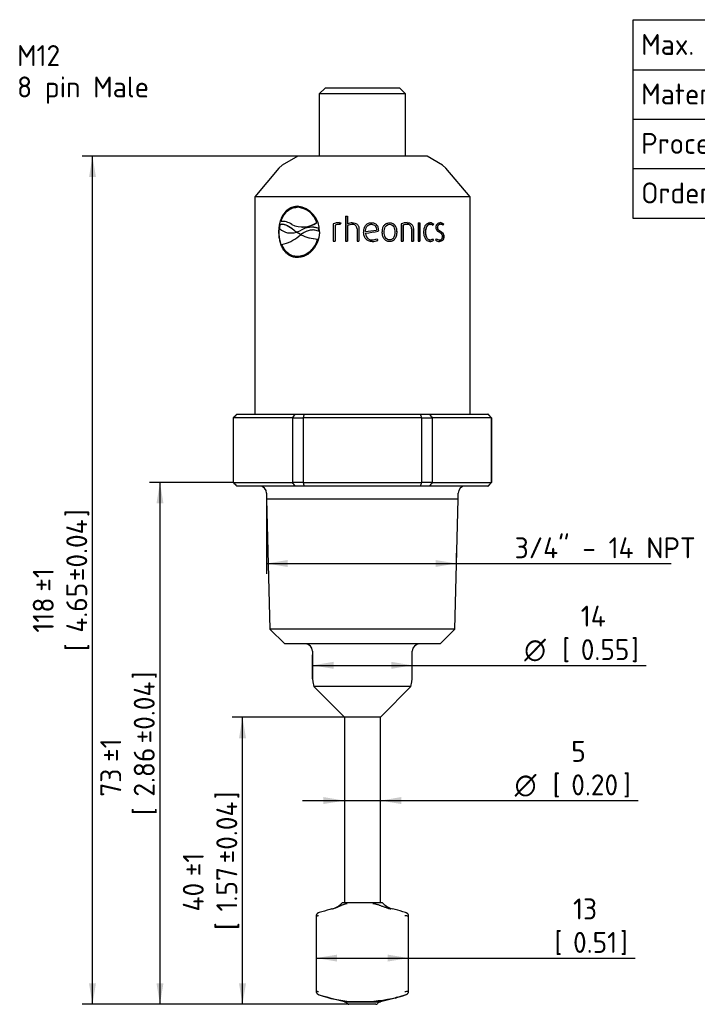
# Model space of a CAD drawing. Header units: millimetres. Extents: x 0 to 288, y -84 to 203.
# Tile 3 of 4: x 78 to 191, y 38 to 203. Entities that reach past the tile are written whole.
import ezdxf
from ezdxf import colors
from ezdxf.entities.mleader import LeaderData, LeaderLine
from ezdxf.enums import TextEntityAlignment as Align
from ezdxf.math import Vec2, Vec3

# ---------------------------------------------------------------- set-up
doc = ezdxf.new("R2010")
doc.units = ezdxf.units.MM
doc.layers.add('Default', color=7, linetype='Continuous')
doc.layers.add('PDM_011754', color=7, linetype='Continuous')
doc.styles.add('SEACAD_Solid_Edge_ISO', font='seiso.ttf')
doc.styles.add('SEACAD_Solid_Edge_ISO1_Symbols', font='semeci1.ttf')
doc.dimstyles.new('Rheonics_Publish', dxfattribs={"dimtxt": 3.5, "dimasz": 3.5, "dimexe": 1.75, "dimexo": 0, "dimgap": 0.875, "dimtad": 1, "dimdec": 1, "dimlfac": 0.833333, "dimtxsty": 'SEACAD_Solid_Edge_ISO', "dimblk1": '_SE_FILLED', "dimblk2": '_SE_FILLED', "dimsah": 1, "dimcen": 1.75, "dimazin": 0, "dimtfac": 0.5, "dimtdec": 3, "dimtmove": 0, "dimatfit": 3, "dimfxl": 1, "dimtolj": 1, "dimarcsym": 0})

# ---------------------------------------------------------------- blocks, each defined once
blk = doc.blocks.new('SE')
at = {"layer": 'Default', "color": 7, "linetype": 'Continuous'}
for p, q in [((235.39, 202.53), (235.39, 194.17)), ((180.08, 194.17), (287.45, 194.17)), ((235.39, 194.17), (235.39, 185.9)), ((180.08, 185.9), (287.45, 185.9)), ((235.39, 185.9), (235.39, 177.62)), ((180.08, 177.62), (287.45, 177.62)), ((235.39, 177.62), (235.39, 169.27))]:
    blk.add_line(p, q, dxfattribs=at)
blk.add_lwpolyline([(180.08, 169.27), (180.08, 202.53), (287.45, 202.53), (287.45, 169.27), (180.08, 169.27)], dxfattribs=at)
at = {"layer": 'Default', "color": 7, "linetype": 'Continuous', "style": 'SEACAD_Solid_Edge_ISO'}
for s, p in [('Max. available Pressure-Rating', (181.43, 200.14)), ('500 bar (7500 psi)', (236.67, 200.14)), ('Material', (181.43, 191.86)), ('316L', (236.67, 191.86)), ('Process connection', (181.43, 183.59)), ('3/4" - 14 NPT', (236.67, 183.59)), ('Order Code', (181.43, 175.31)), ('SRD-X1-34N', (236.67, 175.31))]:
    blk.add_text(s, height=3.5, dxfattribs=at).set_placement(p, align=Align.TOP_LEFT)
blk = doc.blocks.new('_SE_FILLED')
at = {"color": 0}
blk.add_line((0, 0), (-1, 0), dxfattribs=at)
blk.add_solid([(0, 0), (-1, -0.1665), (-1, 0.1665), (0, 0)], dxfattribs=at)
blk = doc.blocks.new('SE1')
at = {"layer": 'PDM_011754', "color": 7, "linetype": 'Continuous'}
for p, q in [((128.58, 191.1), (127.62, 190.14)), ((141.06, 191.1), (128.58, 191.1)), ((142.02, 190.14), (141.06, 191.1)), ((142.02, 190.14), (127.62, 190.14)), ((127.62, 190.14), (127.62, 180.54)), ((142.02, 180.54), (142.02, 190.14)), ((124.02, 179.7), (121.4, 178.19)), ((145.62, 179.7), (124.02, 179.7)), ((127.62, 180.54), (127.62, 179.7)), ((142.02, 179.7), (142.02, 180.54)), ((148.23, 178.19), (145.62, 179.7)), ((121.4, 178.19), (120.84, 177.72)), ((148.79, 177.72), (148.23, 178.19)), ((120.84, 177.72), (116.82, 172.92)), ((152.82, 172.92), (148.79, 177.72)), ((152.82, 172.92), (116.82, 172.92)), ((116.82, 172.92), (116.82, 136.56)), ((152.82, 136.56), (152.82, 172.92)), ((123.98, 171.17), (123.94, 171.17)), ((132.02, 169.68), (132.02, 165.48)), ((132.02, 169.68), (132.35, 169.68)), ((132.03, 169.68), (132.03, 165.48)), ((132.35, 169.68), (132.35, 168.39)), ((120.99, 167.56), (121.1, 168.33)), ((121.27, 168.8), (121.23, 168.8)), ((121.41, 168.34), (121.37, 168.34)), ((127.22, 168.62), (127.19, 168.63)), ((129.93, 168.38), (129.93, 165.48)), ((129.94, 168.38), (129.93, 168.38)), ((129.94, 168.38), (129.94, 165.48)), ((130.25, 168.19), (130.25, 165.48)), ((131.13, 168.29), (130.91, 168.31)), ((130.92, 168.31), (130.91, 168.31)), ((131.13, 168.29), (130.92, 168.31)), ((130.95, 168.59), (131.2, 168.58)), ((131.2, 168.58), (131.13, 168.29)), ((132.36, 168.39), (132.35, 168.39)), ((132.35, 168.11), (132.35, 165.48)), ((133.08, 168.31), (133.07, 168.31)), ((136.31, 168.33), (136.32, 168.33)), ((139.35, 168.32), (139.36, 168.32)), ((141.3, 168.38), (141.3, 165.48)), ((141.59, 168.19), (141.61, 168.19)), ((141.59, 168.19), (141.59, 165.48)), ((141.61, 168.19), (141.61, 165.48)), ((142.27, 168.32), (142.29, 168.32)), ((144.14, 168.54), (144.14, 165.48)), ((144.14, 168.54), (144.42, 168.54)), ((144.39, 168.54), (144.39, 165.48)), ((144.42, 168.54), (144.42, 165.48)), ((146.1, 168.31), (146.14, 168.31)), ((146.64, 168.38), (146.55, 168.15)), ((146.68, 168.38), (146.59, 168.14)), ((146.64, 168.38), (146.68, 168.38)), ((147.79, 168.32), (147.84, 168.32)), ((148.32, 168.38), (148.24, 168.16)), ((148.37, 168.38), (148.28, 168.14)), ((148.32, 168.38), (148.37, 168.38)), ((120.9, 167.05), (120.86, 167.05)), ((122.83, 166.87), (122.87, 166.87)), ((123.43, 167.33), (123.39, 167.33)), ((123.39, 167.33), (123.77, 167.03)), ((123.43, 167.33), (123.81, 167.03)), ((123.81, 167.03), (123.77, 167.03)), ((123.77, 167.03), (123.86, 167.03)), ((123.82, 167), (123.78, 167.01)), ((123.81, 167.03), (123.85, 167.03)), ((124.47, 166.6), (123.82, 167)), ((123.86, 167.03), (124.57, 167.33)), ((124.17, 166.34), (124.47, 166.57)), ((124.47, 166.6), (124.5, 166.6)), ((124.5, 166.6), (124.47, 166.6)), ((124.51, 166.57), (124.47, 166.57)), ((124.5, 166.6), (124.53, 166.6)), ((124.5, 166.6), (124.53, 166.6)), ((124.54, 166.57), (124.51, 166.57)), ((126.43, 167.83), (126.41, 167.83)), ((127.46, 167.65), (127.43, 167.65)), ((127.43, 167.65), (127.47, 167.19)), ((127.46, 167.65), (127.5, 167.19)), ((127.5, 167.19), (127.47, 167.19)), ((133.92, 167.57), (133.92, 165.48)), ((133.92, 167.57), (133.92, 167.57)), ((133.92, 167.57), (133.92, 165.48)), ((134.25, 167.59), (134.25, 165.48)), ((135.33, 167.09), (135.33, 167.09)), ((135.35, 166.83), (135.35, 166.83)), ((137.48, 167.33), (137.47, 167.15)), ((137.47, 167.15), (137.48, 167.15)), ((137.49, 167.33), (137.48, 167.15)), ((137.48, 167.33), (137.49, 167.33)), ((138.45, 167.01), (138.46, 167.01)), ((140.55, 167.01), (140.57, 167.01)), ((143.04, 167.57), (143.04, 165.48)), ((143.31, 167.59), (143.34, 167.59)), ((143.31, 167.59), (143.31, 165.48)), ((143.34, 167.59), (143.34, 165.48)), ((145.33, 167.01), (145.37, 167.01)), ((147.34, 167.81), (147.38, 167.81)), ((147.79, 167.18), (147.84, 167.18)), ((148.39, 166.27), (148.44, 166.27)), ((127.34, 165.85), (127.32, 165.85)), ((129.93, 165.48), (130.25, 165.48)), ((132.02, 165.48), (132.35, 165.48)), ((133.92, 165.48), (134.25, 165.48)), ((136.45, 165.7), (136.46, 165.7)), ((136.47, 165.7), (136.48, 165.7)), ((137.27, 165.9), (137.38, 165.64)), ((137.28, 165.9), (137.39, 165.64)), ((137.38, 165.64), (137.39, 165.64)), ((139.35, 165.71), (139.36, 165.71)), ((141.3, 165.48), (141.61, 165.48)), ((143.04, 165.48), (143.34, 165.48)), ((144.14, 165.48), (144.42, 165.48)), ((146.1, 165.72), (146.14, 165.72)), ((146.55, 165.87), (146.64, 165.64)), ((146.59, 165.89), (146.68, 165.64)), ((146.64, 165.64), (146.68, 165.64)), ((147.08, 165.64), (147.17, 165.9)), ((147.65, 165.7), (147.7, 165.7)), ((123.98, 162.93), (123.94, 162.93)), ((113.82, 136.56), (113.22, 135.96)), ((113.22, 135.96), (113.24, 135.96)), ((113.22, 135.96), (113.22, 125.16)), ((113.24, 135.96), (113.24, 125.16)), ((123.14, 135.96), (113.24, 135.96)), ((113.82, 136.56), (113.83, 136.56)), ((113.83, 136.56), (123.58, 136.56)), ((123.14, 135.96), (123.14, 125.16)), ((123.14, 135.96), (124.92, 135.96)), ((123.58, 136.56), (125.07, 136.56)), ((124.92, 135.96), (124.92, 125.16)), ((144.71, 135.96), (124.92, 135.96)), ((125.07, 136.56), (144.56, 136.56)), ((144.56, 136.56), (146.05, 136.56)), ((144.71, 135.96), (144.71, 125.16)), ((144.71, 135.96), (146.5, 135.96)), ((146.05, 136.56), (155.8, 136.56)), ((146.5, 135.96), (146.5, 125.16)), ((156.39, 135.96), (146.5, 135.96)), ((155.82, 136.56), (155.8, 136.56)), ((156.42, 135.96), (155.82, 136.56)), ((156.39, 135.96), (156.39, 125.16)), ((156.42, 135.96), (156.39, 135.96)), ((156.42, 125.16), (156.42, 135.96)), ((113.24, 125.16), (113.22, 125.16)), ((113.22, 125.16), (113.82, 124.56)), ((113.24, 125.16), (123.14, 125.16)), ((124.92, 125.16), (123.14, 125.16)), ((124.92, 125.16), (144.71, 125.16)), ((146.5, 125.16), (144.71, 125.16)), ((146.5, 125.16), (156.39, 125.16)), ((155.82, 124.56), (156.42, 125.16)), ((156.39, 125.16), (156.42, 125.16)), ((113.83, 124.56), (113.82, 124.56)), ((123.58, 124.56), (113.83, 124.56)), ((125.07, 124.56), (123.58, 124.56)), ((144.56, 124.56), (125.07, 124.56)), ((146.05, 124.56), (144.56, 124.56)), ((155.8, 124.56), (146.05, 124.56)), ((155.8, 124.56), (155.82, 124.56)), ((118.81, 123.36), (118.81, 122.34)), ((150.82, 122.34), (118.81, 122.34)), ((118.81, 122.34), (119.37, 100.62)), ((150.26, 100.62), (150.82, 122.34)), ((150.82, 122.34), (150.82, 123.36)), ((150.26, 100.62), (119.37, 100.62)), ((119.37, 100.62), (121.83, 98.16)), ((147.8, 98.16), (150.26, 100.62)), ((147.8, 98.16), (121.83, 98.16)), ((126.48, 96.96), (126.48, 92.64)), ((143.16, 92.64), (143.16, 96.96)), ((126.49, 92.33), (126.54, 91.8)), ((143.1, 91.8), (143.14, 92.33)), ((126.54, 91.8), (126.72, 91.02)), ((142.92, 91.02), (126.72, 91.02)), ((126.72, 91.02), (131.58, 86.16)), ((138.06, 86.16), (142.92, 91.02)), ((142.92, 91.02), (143.1, 91.8)), ((131.58, 86.16), (131.8, 85.9)), ((137.83, 85.9), (131.8, 85.9)), ((131.8, 85.9), (131.8, 54.95)), ((137.83, 85.9), (138.06, 86.16)), ((137.83, 54.95), (137.83, 85.9)), ((131.52, 54.95), (131.35, 54.78)), ((131.52, 54.95), (138.12, 54.95)), ((138.29, 54.78), (138.12, 54.95)), ((129.73, 53.85), (129.35, 53.75)), ((140.28, 53.75), (139.9, 53.85)), ((127.1, 52.67), (127.1, 40.1)), ((142.54, 40.1), (142.54, 52.66)), ((129.35, 39.01), (131.8, 38.36)), ((131.8, 38.36), (137.83, 38.36)), ((131.8, 38.36), (131.8, 38.27)), ((137.83, 38.27), (131.8, 38.27)), ((132.16, 38.17), (132.31, 38.02)), ((137.07, 37.91), (132.56, 37.91)), ((137.32, 38.02), (137.47, 38.17)), ((137.83, 38.36), (140.28, 39.01)), ((137.83, 38.27), (137.83, 38.36))]:
    blk.add_line(p, q, dxfattribs=at)
for centre, radius, start, end in [((123.49, 167.22), 4.15, 357.6585, 83.8065), ((123.65, 167.44), 3.74, 18.4604, 85.4948), ((123.68, 167.45), 3.73, 18.3814, 85.3881), ((124.85, 171.84), 3.98, 242.5778, 306.0359), ((124.88, 171.82), 3.96, 270.4819, 306.1298), ((130.98, 165.87), 2.73, 90.5671, 112.618), ((131, 165.85), 2.74, 90.6891, 112.5714), ((131.03, 165.74), 2.57, 92.7005, 107.7084), ((133.2, 166.68), 1.91, 92.5943, 116.4638), ((133.13, 166.68), 1.62, 92.0823, 118.708), ((133.21, 166.69), 1.9, 92.6264, 116.5247), ((142.32, 165.99), 2.61, 90.7192, 113.1459), ((142.4, 165.67), 2.65, 92.8989, 107.8714), ((142.42, 165.67), 2.65, 92.8492, 107.8533), ((146.04, 167.66), 0.94, 50.9001, 87.584), ((146.08, 167.65), 0.943, 50.9579, 87.653), ((146.09, 167.54), 0.776, 50.5229, 86.6303), ((147.75, 167.71), 0.881, 49.5954, 88.0412), ((147.79, 167.71), 0.883, 49.6448, 88.1207), ((147.79, 167.59), 0.735, 47.9945, 86.0288), ((122.89, 169.78), 2.92, 229.545, 287.7906), ((119.91, 171.41), 6.63, 282.5178, 309.9582), ((122.93, 169.77), 2.9, 268.863, 287.52), ((127.65, 173.01), 7.16, 244.0138, 267.3575), ((127.66, 172.92), 7.07, 243.8496, 267.43), ((126.35, 164.4), 3.43, 71.524, 121.3346), ((124.73, 173.37), 5.51, 270.8107, 271.9785), ((126.39, 164.34), 3.48, 72.0215, 89.2364), ((-92.03, 1739.47), 1588.73, 278.22787, 278.29474), ((-64.85, 1519.56), 1367.46, 278.41848, 278.50882), ((-67.13, 1530.27), 1378.39, 278.44688, 278.53621), ((123.63, 166.7), 3.79, 274.7673, 347.0507), ((136.44, 167.69), 2.27, 270.1648, 294.8462), ((136.43, 167.69), 1.99, 270.9199, 295.4489), ((136.43, 167.69), 2.26, 271.3817, 294.8845), ((146.05, 166.35), 0.927, 272.152, 309.3639), ((146.09, 166.36), 0.932, 272.1234, 309.266), ((146.1, 166.49), 0.772, 273.2658, 309.5869), ((147.76, 166.65), 1.22, 235.7807, 267.0805), ((147.74, 166.76), 1.06, 236.7351, 265.0536), ((147.79, 166.77), 1.07, 234.6842, 265.0641), ((763.82, -506.35), 914.23, 135.31367, 135.36653), ((-387.68, 516.39), 636.92, 323.32256, 323.38983), ((299.32, 93.66), 179.45, 166.1705, 166.3677), ((-29.68, 93.66), 179.45, 13.6323, 13.8295), ((657.31, 516.4), 636.92, 216.61018, 216.67745), ((-494.19, -506.35), 914.23, 44.63347, 44.68634), ((763.82, 767.46), 914.23, 224.63347, 224.68633), ((-387.68, -255.28), 636.92, 36.61017, 36.67744), ((299.32, 167.45), 179.45, 193.6323, 193.8295), ((-29.68, 167.45), 179.45, 346.1705, 346.3677), ((657.31, -255.28), 636.92, 143.32255, 143.38982), ((-494.19, 767.46), 914.23, 315.31366, 315.36653), ((117.61, 123.36), 1.2, 0, 90), ((152.02, 123.36), 1.2, 90, 180), ((125.28, 96.96), 1.2, 0, 90), ((144.36, 96.96), 1.2, 90, 180), ((130.08, 92.64), 3.6, 180, 185), ((139.56, 92.64), 3.6, 355, 0), ((128.8, 57.33), 3.6, 285, 315), ((140.83, 57.33), 3.6, 225, 255), ((155.92, -45.34), 102.59, 105.0097, 106.0179), ((113.72, -45.34), 102.59, 73.9821, 74.9932), ((142.03, 47.03), 5.65, 84.9014, 91.0007), ((149.27, 113), 76.62, 253.5407, 254.9306), ((142.04, 45.55), 5.47, 268.8998, 275.2001), ((134.15, 57.58), 19.23, 250.1135, 266.1685), ((131.91, 37.91), 0.36, 45, 90), ((132.56, 38.27), 0.36, 225, 270), ((134.69, 62.34), 23.98, 272.9987, 287.7082), ((137.07, 38.27), 0.36, 270, 315), ((137.72, 37.91), 0.36, 90, 135), ((120.36, 113), 76.62, 285.0694, 285.473), ((135.48, 57.58), 19.23, 284.4847, 289.8865)]:
    blk.add_arc(centre, radius, start, end, dxfattribs=at)
for points, knots in [([(120.86, 167.05), (120.86, 167.14), (120.87, 167.33), (120.89, 167.6), (120.92, 167.87), (120.95, 168.13), (121, 168.38), (121.06, 168.62), (121.12, 168.85), (121.19, 169.08), (121.27, 169.3), (121.37, 169.51), (121.47, 169.71), (121.58, 169.91), (121.76, 170.19), (122.05, 170.54), (122.41, 170.86), (122.77, 171.08), (123.12, 171.21), (123.51, 171.31), (123.8, 171.33), (123.94, 171.35)], [0, 0, 0, 0, 0.041912, 0.082838, 0.122882, 0.162159, 0.200787, 0.238892, 0.276605, 0.314062, 0.3514, 0.388757, 0.426274, 0.464087, 0.50233, 0.602807, 0.702045, 0.769013, 0.840389, 0.917128, 1, 1, 1, 1]), ([(120.9, 167.05), (120.9, 167.09), (120.91, 167.13), (120.91, 167.17), (120.91, 167.33), (120.92, 167.5), (120.93, 167.66), (120.95, 167.82), (120.97, 167.98), (120.99, 168.14), (121.02, 168.3), (121.05, 168.45), (121.09, 168.61), (121.13, 168.76), (121.17, 168.91), (121.23, 169.05), (121.25, 169.12), (121.28, 169.19), (121.31, 169.26), (121.36, 169.4), (121.42, 169.54), (121.49, 169.67), (121.56, 169.8), (121.63, 169.92), (121.71, 170.04), (121.75, 170.1), (121.79, 170.15), (121.83, 170.21), (121.91, 170.32), (122, 170.43), (122.09, 170.52), (122.18, 170.62), (122.28, 170.71), (122.38, 170.79), (122.49, 170.87), (122.59, 170.95), (122.7, 171.01), (122.76, 171.05), (122.81, 171.08), (122.87, 171.11), (122.99, 171.16), (123.1, 171.21), (123.23, 171.25), (123.35, 171.28), (123.47, 171.3), (123.59, 171.32), (123.66, 171.32), (123.72, 171.33), (123.79, 171.33), (123.85, 171.34), (123.91, 171.34), (123.98, 171.35)], [0, 0, 0, 0, 0.018166, 0.018166, 0.018166, 0.090904, 0.090904, 0.090904, 0.163831, 0.163831, 0.163831, 0.23673, 0.23673, 0.23673, 0.309612, 0.309612, 0.309612, 0.34596, 0.34596, 0.34596, 0.418823, 0.418823, 0.418823, 0.491682, 0.491682, 0.491682, 0.52803, 0.52803, 0.52803, 0.600894, 0.600894, 0.600894, 0.673763, 0.673763, 0.673763, 0.746642, 0.746642, 0.746642, 0.782992, 0.782992, 0.782992, 0.855953, 0.855953, 0.855953, 0.927661, 0.927661, 0.927661, 0.963817, 0.963817, 0.963817, 1, 1, 1, 1]), ([(121.23, 168.8), (121.35, 169.14), (121.48, 169.47), (121.83, 170.06), (122.04, 170.31), (122.5, 170.73), (122.77, 170.9), (123.33, 171.11), (123.63, 171.14), (123.94, 171.17)], [0, 0, 0, 0, 0.25, 0.25, 0.5, 0.5, 0.75, 0.75, 1, 1, 1, 1]), ([(121.1, 168.33), (121.29, 168.34), (121.48, 168.35), (121.87, 168.28), (122.06, 168.21), (122.64, 167.92), (123.02, 167.63), (123.39, 167.33)], [0, 0, 0, 0, 0.25, 0.25, 0.5, 0.5, 1, 1, 1, 1]), ([(123.02, 168.31), (122.71, 168.47), (122.41, 168.62), (121.96, 168.76), (121.81, 168.79), (121.52, 168.81), (121.37, 168.8), (121.23, 168.8)], [0, 0, 0, 0, 0.5, 0.5, 0.75, 0.75, 1, 1, 1, 1]), ([(121.41, 168.33), (121.51, 168.33), (121.81, 168.32), (122.3, 168.13), (122.87, 167.77), (123.24, 167.48), (123.43, 167.33)], [0.1162741, 0.1162741, 0.1162741, 0.1162741, 0.2512112, 0.500756, 0.7497789, 1, 1, 1, 1]), ([(133.92, 167.57), (133.91, 167.64), (133.9, 167.74), (133.84, 167.95), (133.69, 168.16), (133.39, 168.28), (133.18, 168.3), (133.07, 168.31)], [0, 0, 0, 0, 0.167706, 0.251078, 0.499866, 0.745436, 1, 1, 1, 1]), ([(133.92, 167.57), (133.91, 167.67), (133.9, 167.78), (133.82, 167.98), (133.76, 168.07), (133.51, 168.26), (133.28, 168.29), (133.08, 168.31)], [0, 0, 0, 0, 0.25, 0.25, 0.5, 0.5, 1, 1, 1, 1]), ([(133.12, 168.59), (133.26, 168.58), (133.54, 168.55), (133.88, 168.41), (134.07, 168.2), (134.18, 168.01), (134.23, 167.8), (134.24, 167.66), (134.25, 167.59)], [0, 0, 0, 0, 0.253039, 0.498147, 0.622896, 0.748647, 0.8738, 1, 1, 1, 1]), ([(135.03, 167.01), (135.03, 167.09), (135.04, 167.24), (135.08, 167.45), (135.12, 167.64), (135.18, 167.81), (135.25, 167.96), (135.35, 168.13), (135.5, 168.3), (135.73, 168.45), (136.01, 168.55), (136.21, 168.58), (136.32, 168.59)], [0, 0, 0, 0, 0.101121, 0.194412, 0.280341, 0.359511, 0.432687, 0.50084, 0.614376, 0.731377, 0.858231, 1, 1, 1, 1]), ([(135.33, 167.09), (135.36, 167.38), (135.41, 167.68), (135.65, 168.05), (135.76, 168.15), (136.02, 168.29), (136.17, 168.31), (136.32, 168.33)], [0, 0, 0, 0, 0.5, 0.5, 0.75, 0.75, 1, 1, 1, 1]), ([(135.33, 167.09), (135.35, 167.23), (135.38, 167.53), (135.54, 167.94), (135.81, 168.21), (136.09, 168.3), (136.24, 168.32), (136.31, 168.33)], [0, 0, 0, 0, 0.252208, 0.500158, 0.748997, 0.873543, 1, 1, 1, 1]), ([(136.31, 168.59), (136.47, 168.58), (136.64, 168.56), (136.94, 168.45), (137.07, 168.36), (137.29, 168.12), (137.37, 167.97), (137.45, 167.66), (137.47, 167.49), (137.48, 167.33)], [0, 0, 0, 0, 0.25, 0.25, 0.5, 0.5, 0.75, 0.75, 1, 1, 1, 1]), ([(136.32, 168.59), (136.4, 168.59), (136.56, 168.57), (136.79, 168.52), (137.01, 168.4), (137.26, 168.19), (137.41, 167.89), (137.47, 167.57), (137.48, 167.41), (137.49, 167.33)], [0, 0, 0, 0, 0.125124, 0.249195, 0.374321, 0.499956, 0.748989, 0.874102, 1, 1, 1, 1]), ([(136.32, 168.33), (136.44, 168.32), (136.56, 168.3), (136.79, 168.21), (136.89, 168.14), (137.11, 167.85), (137.15, 167.59), (137.17, 167.35)], [0, 0, 0, 0, 0.25, 0.25, 0.5, 0.5, 1, 1, 1, 1]), ([(138.14, 167.01), (138.16, 167.22), (138.19, 167.6), (138.39, 168.12), (138.81, 168.49), (139.17, 168.56), (139.36, 168.59)], [0, 0, 0, 0, 0.28333, 0.501847, 0.731989, 1, 1, 1, 1]), ([(138.45, 167.01), (138.46, 167.16), (138.48, 167.46), (138.61, 167.89), (138.91, 168.25), (139.2, 168.29), (139.35, 168.32)], [0, 0, 0, 0, 0.252539, 0.501311, 0.750357, 1, 1, 1, 1]), ([(138.46, 167.01), (138.48, 167.31), (138.51, 167.62), (138.72, 168.01), (138.82, 168.13), (139.07, 168.28), (139.22, 168.3), (139.36, 168.32)], [0, 0, 0, 0, 0.5, 0.5, 0.75, 0.75, 1, 1, 1, 1]), ([(139.35, 168.59), (139.53, 168.57), (139.71, 168.55), (140.04, 168.38), (140.17, 168.25), (140.38, 167.94), (140.45, 167.76), (140.53, 167.39), (140.54, 167.2), (140.55, 167.01)], [0, 0, 0, 0, 0.25, 0.25, 0.5, 0.5, 0.75, 0.75, 1, 1, 1, 1]), ([(139.36, 168.59), (139.45, 168.58), (139.63, 168.56), (139.98, 168.45), (140.33, 168.12), (140.5, 167.67), (140.55, 167.3), (140.56, 167.11), (140.57, 167.01)], [0, 0, 0, 0, 0.12564, 0.249499, 0.498683, 0.748359, 0.873873, 1, 1, 1, 1]), ([(139.36, 168.32), (139.5, 168.3), (139.65, 168.27), (139.9, 168.12), (140, 168.01), (140.21, 167.62), (140.24, 167.31), (140.25, 167.01)], [0, 0, 0, 0, 0.25, 0.25, 0.5, 0.5, 1, 1, 1, 1]), ([(142.27, 168.59), (142.52, 168.58), (142.8, 168.54), (143.11, 168.27), (143.19, 168.15), (143.28, 167.88), (143.29, 167.73), (143.31, 167.59)], [0, 0, 0, 0, 0.5, 0.5, 0.75, 0.75, 1, 1, 1, 1]), ([(142.29, 168.59), (142.42, 168.58), (142.68, 168.56), (143.05, 168.39), (143.25, 168.09), (143.32, 167.8), (143.33, 167.66), (143.34, 167.59)], [0, 0, 0, 0, 0.250304, 0.499485, 0.74814, 0.873464, 1, 1, 1, 1]), ([(143.04, 167.57), (143.04, 167.62), (143.03, 167.73), (142.98, 167.93), (142.84, 168.15), (142.58, 168.28), (142.39, 168.31), (142.29, 168.32)], [0, 0, 0, 0, 0.126062, 0.250925, 0.499886, 0.746378, 1, 1, 1, 1]), ([(145.09, 167.01), (145.11, 167.22), (145.14, 167.6), (145.32, 168.13), (145.67, 168.51), (145.97, 168.57), (146.12, 168.59)], [0, 0, 0, 0, 0.280171, 0.500212, 0.748967, 1, 1, 1, 1]), ([(146.1, 168.31), (145.99, 168.29), (145.87, 168.27), (145.66, 168.12), (145.57, 168.01), (145.38, 167.63), (145.35, 167.31), (145.33, 167.01)], [0, 0, 0, 0, 0.25, 0.25, 0.5, 0.5, 1, 1, 1, 1]), ([(146.14, 168.31), (146.02, 168.29), (145.78, 168.24), (145.52, 167.9), (145.39, 167.47), (145.38, 167.17), (145.37, 167.01)], [0, 0, 0, 0, 0.250421, 0.499206, 0.74741, 1, 1, 1, 1]), ([(147.13, 167.81), (147.14, 167.86), (147.15, 167.98), (147.19, 168.15), (147.26, 168.29), (147.39, 168.45), (147.58, 168.56), (147.74, 168.58), (147.82, 168.59)], [0, 0, 0, 0, 0.126116, 0.250655, 0.375554, 0.500832, 0.747705, 1, 1, 1, 1]), ([(147.79, 168.32), (147.69, 168.31), (147.58, 168.29), (147.45, 168.15), (147.41, 168.1), (147.36, 167.96), (147.35, 167.88), (147.34, 167.81)], [0, 0, 0, 0, 0.5, 0.5, 0.75, 0.75, 1, 1, 1, 1]), ([(147.84, 168.32), (147.8, 168.32), (147.74, 168.31), (147.66, 168.28), (147.59, 168.25), (147.51, 168.18), (147.42, 168.03), (147.39, 167.89), (147.38, 167.81)], [0, 0, 0, 0, 0.158005, 0.293339, 0.407548, 0.503209, 0.73269, 1, 1, 1, 1]), ([(123.94, 162.75), (123.75, 162.77), (123.38, 162.81), (122.88, 162.98), (122.42, 163.23), (122.03, 163.58), (121.65, 164.04), (121.32, 164.65), (121.06, 165.36), (120.91, 166.18), (120.87, 166.74), (120.86, 167.05)], [0, 0, 0, 0, 0.107416, 0.208905, 0.306499, 0.402476, 0.499228, 0.625071, 0.748814, 0.861657, 1, 1, 1, 1]), ([(123.98, 162.75), (123.95, 162.75), (123.91, 162.75), (123.88, 162.75), (123.75, 162.76), (123.62, 162.78), (123.5, 162.8), (123.37, 162.82), (123.25, 162.85), (123.13, 162.89), (123.01, 162.93), (122.89, 162.98), (122.78, 163.04), (122.67, 163.1), (122.56, 163.17), (122.45, 163.25), (122.4, 163.29), (122.35, 163.33), (122.3, 163.37), (122.2, 163.46), (122.11, 163.55), (122.01, 163.66), (121.92, 163.76), (121.84, 163.87), (121.76, 163.98), (121.72, 164.04), (121.68, 164.1), (121.64, 164.16), (121.57, 164.28), (121.5, 164.4), (121.43, 164.54), (121.37, 164.67), (121.31, 164.81), (121.26, 164.95), (121.21, 165.09), (121.16, 165.24), (121.12, 165.39), (121.1, 165.46), (121.08, 165.54), (121.06, 165.62), (121.03, 165.77), (121, 165.93), (120.97, 166.09), (120.95, 166.25), (120.94, 166.4), (120.93, 166.56), (120.92, 166.64), (120.92, 166.72), (120.91, 166.81), (120.91, 166.89), (120.91, 166.97), (120.9, 167.05)], [0, 0, 0, 0, 0.018178, 0.018178, 0.018178, 0.090966, 0.090966, 0.090966, 0.163938, 0.163938, 0.163938, 0.236898, 0.236898, 0.236898, 0.309846, 0.309846, 0.309846, 0.346218, 0.346218, 0.346218, 0.41914, 0.41914, 0.41914, 0.492051, 0.492051, 0.492051, 0.528422, 0.528422, 0.528422, 0.601332, 0.601332, 0.601332, 0.674247, 0.674247, 0.674247, 0.74717, 0.74717, 0.74717, 0.783543, 0.783543, 0.783543, 0.856511, 0.856511, 0.856511, 0.928028, 0.928028, 0.928028, 0.964006, 0.964006, 0.964006, 1, 1, 1, 1]), ([(127.65, 167.05), (127.64, 166.95), (127.63, 166.77), (127.6, 166.49), (127.56, 166.23), (127.5, 165.97), (127.44, 165.72), (127.36, 165.48), (127.27, 165.24), (127.17, 165.01), (127.06, 164.8), (126.93, 164.59), (126.8, 164.38), (126.65, 164.19), (126.41, 163.9), (126.05, 163.55), (125.61, 163.23), (125.19, 163.02), (124.8, 162.88), (124.38, 162.79), (124.09, 162.76), (123.94, 162.75)], [0, 0, 0, 0, 0.041911, 0.082835, 0.122878, 0.162154, 0.200781, 0.238885, 0.276599, 0.314055, 0.351393, 0.388751, 0.426269, 0.464084, 0.502329, 0.602805, 0.702042, 0.76901, 0.840387, 0.917128, 1, 1, 1, 1]), ([(127.47, 167.19), (127.21, 167.28), (126.95, 167.35), (126.42, 167.38), (126.15, 167.35), (125.39, 167.15), (124.93, 166.88), (124.5, 166.6)], [0, 0, 0, 0, 0.25, 0.25, 0.5, 0.5, 1, 1, 1, 1]), ([(126.58, 167.37), (126.36, 167.37), (125.9, 167.3), (125.22, 167.03), (124.78, 166.75), (124.53, 166.6)], [0.2893526, 0.2893526, 0.2893526, 0.2893526, 0.5004751, 0.7222796, 1, 1, 1, 1]), ([(136.45, 165.43), (136.35, 165.44), (136.15, 165.45), (135.86, 165.53), (135.59, 165.67), (135.29, 165.94), (135.11, 166.32), (135.05, 166.71), (135.03, 166.91), (135.03, 167.01)], [0, 0, 0, 0, 0.125615, 0.250086, 0.374731, 0.499621, 0.748723, 0.874174, 1, 1, 1, 1]), ([(135.35, 166.83), (135.36, 166.76), (135.38, 166.61), (135.44, 166.33), (135.59, 166.06), (135.82, 165.87), (136.02, 165.77), (136.24, 165.72), (136.39, 165.71), (136.46, 165.7)], [0, 0, 0, 0, 0.125003, 0.249406, 0.497998, 0.623311, 0.748646, 0.873806, 1, 1, 1, 1]), ([(139.36, 165.43), (139.27, 165.44), (139.09, 165.46), (138.74, 165.57), (138.39, 165.91), (138.21, 166.35), (138.15, 166.73), (138.14, 166.92), (138.14, 167.01)], [0, 0, 0, 0, 0.125643, 0.249491, 0.49868, 0.748372, 0.873881, 1, 1, 1, 1]), ([(139.35, 165.71), (139.25, 165.72), (139.11, 165.75), (138.84, 165.86), (138.61, 166.14), (138.48, 166.57), (138.46, 166.86), (138.45, 167.01)], [0, 0, 0, 0, 0.168492, 0.25126, 0.49949, 0.747666, 1, 1, 1, 1]), ([(139.36, 165.71), (139.22, 165.73), (139.07, 165.75), (138.82, 165.9), (138.72, 166.02), (138.51, 166.41), (138.48, 166.72), (138.46, 167.01)], [0, 0, 0, 0, 0.25, 0.25, 0.5, 0.5, 1, 1, 1, 1]), ([(140.55, 167.01), (140.53, 166.64), (140.48, 166.24), (140.17, 165.78), (140.04, 165.64), (139.71, 165.47), (139.53, 165.45), (139.35, 165.43)], [0, 0, 0, 0, 0.5, 0.5, 0.75, 0.75, 1, 1, 1, 1]), ([(140.57, 167.01), (140.55, 166.82), (140.52, 166.45), (140.33, 165.91), (139.91, 165.5), (139.55, 165.45), (139.36, 165.43)], [0, 0, 0, 0, 0.253208, 0.500905, 0.74926, 1, 1, 1, 1]), ([(140.25, 167.01), (140.23, 166.72), (140.21, 166.41), (140, 166.02), (139.9, 165.9), (139.65, 165.75), (139.51, 165.72), (139.36, 165.71)], [0, 0, 0, 0, 0.5, 0.5, 0.75, 0.75, 1, 1, 1, 1]), ([(146.12, 165.43), (146.02, 165.44), (145.81, 165.48), (145.54, 165.66), (145.3, 165.95), (145.14, 166.42), (145.11, 166.8), (145.09, 167.01)], [0, 0, 0, 0, 0.179066, 0.34054, 0.499615, 0.720059, 1, 1, 1, 1]), ([(145.33, 167.01), (145.35, 166.72), (145.38, 166.4), (145.57, 166.02), (145.66, 165.9), (145.87, 165.76), (145.99, 165.74), (146.1, 165.72)], [0, 0, 0, 0, 0.5, 0.5, 0.75, 0.75, 1, 1, 1, 1]), ([(145.37, 167.01), (145.38, 166.86), (145.4, 166.56), (145.52, 166.13), (145.74, 165.85), (145.96, 165.75), (146.08, 165.73), (146.14, 165.72)], [0, 0, 0, 0, 0.252645, 0.500323, 0.748977, 0.873531, 1, 1, 1, 1]), ([(147.74, 166.92), (147.66, 166.96), (147.52, 167.04), (147.32, 167.21), (147.19, 167.43), (147.15, 167.64), (147.14, 167.75), (147.13, 167.81)], [0, 0, 0, 0, 0.25123, 0.499877, 0.74841, 0.873234, 1, 1, 1, 1]), ([(147.34, 167.81), (147.34, 167.73), (147.35, 167.64), (147.4, 167.5), (147.44, 167.44), (147.58, 167.29), (147.69, 167.23), (147.79, 167.18)], [0, 0, 0, 0, 0.25, 0.25, 0.499999, 0.499999, 1, 1, 1, 1]), ([(147.38, 167.81), (147.39, 167.72), (147.4, 167.56), (147.53, 167.37), (147.65, 167.28), (147.75, 167.22), (147.81, 167.19), (147.84, 167.18)], [0, 0, 0, 0, 0.249786, 0.499079, 0.748467, 0.845053, 1, 1, 1, 1]), ([(148.39, 166.27), (148.38, 166.14), (148.37, 166.01), (148.29, 165.78), (148.23, 165.69), (148.02, 165.48), (147.83, 165.44), (147.66, 165.43)], [0, 0, 0, 0, 0.25, 0.25, 0.5, 0.5, 1, 1, 1, 1]), ([(148.44, 166.27), (148.43, 166.2), (148.42, 166.08), (148.37, 165.83), (148.21, 165.59), (147.97, 165.46), (147.79, 165.44), (147.7, 165.43)], [0, 0, 0, 0, 0.126046, 0.250281, 0.499293, 0.747179, 1, 1, 1, 1]), ([(147.7, 165.7), (147.76, 165.71), (147.88, 165.73), (148.05, 165.82), (148.16, 165.98), (148.19, 166.14), (148.2, 166.23), (148.21, 166.27)], [0, 0, 0, 0, 0.252586, 0.500453, 0.748614, 0.873353, 1, 1, 1, 1]), ([(148.21, 166.27), (148.2, 166.33), (148.19, 166.41), (148.15, 166.57), (148.05, 166.72), (147.9, 166.84), (147.79, 166.89), (147.74, 166.92)], [0, 0, 0, 0, 0.167704, 0.250256, 0.499622, 0.749172, 1, 1, 1, 1]), ([(147.79, 167.18), (147.94, 167.1), (148.09, 167.02), (148.27, 166.8), (148.32, 166.71), (148.38, 166.5), (148.38, 166.38), (148.39, 166.27)], [0, 0, 0, 0, 0.5, 0.5, 0.75, 0.75, 1, 1, 1, 1]), ([(147.84, 167.18), (147.91, 167.14), (148.06, 167.06), (148.26, 166.89), (148.39, 166.66), (148.42, 166.44), (148.43, 166.32), (148.44, 166.27)], [0, 0, 0, 0, 0.251263, 0.500215, 0.748828, 0.873518, 1, 1, 1, 1]), ([(123.94, 162.93), (123.66, 162.95), (123.38, 162.98), (122.86, 163.16), (122.62, 163.29), (122.17, 163.64), (121.97, 163.85), (121.62, 164.36), (121.48, 164.66), (121.35, 164.95)], [0, 0, 0, 0, 0.25, 0.25, 0.5, 0.5, 0.75, 0.75, 1, 1, 1, 1]), ([(127.34, 165.85), (127.25, 165.6), (127.09, 165.14), (126.61, 164.29), (125.87, 163.54), (124.89, 163.02), (124.28, 162.96), (123.98, 162.93)], [0, 0, 0, 0, 0.153269, 0.285263, 0.570399, 0.784805, 1, 1, 1, 1]), ([(129.74, 53.85), (129.81, 53.87), (129.96, 53.91), (130.17, 53.98), (130.37, 54.06), (130.56, 54.14), (130.75, 54.22), (130.92, 54.3), (131.1, 54.38), (131.26, 54.46), (131.43, 54.53), (131.59, 54.6), (131.75, 54.65), (131.91, 54.71), (132.08, 54.75), (132.19, 54.77), (132.25, 54.78)], [0, 0, 0, 0, 0.082872, 0.16335, 0.241517, 0.317481, 0.391376, 0.463366, 0.533645, 0.602437, 0.669993, 0.736596, 0.802555, 0.868204, 0.933895, 1, 1, 1, 1]), ([(136.58, 54.78), (136.65, 54.77), (136.8, 54.75), (137.01, 54.7), (137.23, 54.64), (137.44, 54.58), (137.65, 54.5), (137.87, 54.42), (138.09, 54.34), (138.32, 54.25), (138.55, 54.17), (138.8, 54.08), (139.05, 53.99), (139.32, 53.92), (139.5, 53.87), (139.6, 53.85)], [0, 0, 0, 0, 0.071167, 0.141889, 0.212625, 0.283813, 0.355861, 0.429143, 0.503997, 0.58072, 0.65957, 0.740762, 0.824477, 0.910854, 1, 1, 1, 1]), ([(127.56, 53.24), (127.54, 53.23), (127.5, 53.22), (127.41, 53.18), (127.33, 53.14), (127.28, 53.09), (127.25, 53.06), (127.22, 53.03), (127.18, 52.98), (127.14, 52.9), (127.1, 52.79), (127.1, 52.71), (127.1, 52.66)], [0, 0, 0, 0, 0.083475, 0.16584, 0.319994, 0.446146, 0.494262, 0.531951, 0.601362, 0.703657, 0.838451, 1, 1, 1, 1]), ([(127.49, 52.68), (127.46, 52.68), (127.41, 52.68), (127.33, 52.68), (127.27, 52.67), (127.21, 52.67), (127.16, 52.67), (127.13, 52.67), (127.1, 52.67), (127.1, 52.67), (127.1, 52.67), (127.1, 52.67)], [0, 0, 0, 0, 0.0526581, 0.1053074, 0.1579488, 0.2105835, 0.2632125, 0.3158368, 0.3684575, 0.4210755, 0.4402668, 0.4402668, 0.4402668, 0.4402668]), ([(142.53, 52.66), (142.53, 52.71), (142.53, 52.79), (142.49, 52.9), (142.45, 52.98), (142.41, 53.03), (142.36, 53.08), (142.31, 53.13), (142.22, 53.18), (142.14, 53.22), (142.09, 53.23), (142.07, 53.24)], [0, 0, 0, 0, 0.161586, 0.29641, 0.398727, 0.468153, 0.505851, 0.679935, 0.834123, 0.916507, 1, 1, 1, 1]), ([(127.1, 40.1), (127.1, 40.1), (127.1, 40.1), (127.1, 40.1), (127.13, 40.09), (127.16, 40.09), (127.21, 40.09), (127.27, 40.09), (127.33, 40.08), (127.41, 40.08), (127.46, 40.08), (127.49, 40.08)], [0.5597332, 0.5597332, 0.5597332, 0.5597332, 0.5789245, 0.6315425, 0.6841632, 0.7367875, 0.7894165, 0.8420512, 0.8946926, 0.9473419, 1, 1, 1, 1]), ([(127.1, 40.1), (127.1, 40.05), (127.1, 39.97), (127.14, 39.86), (127.18, 39.78), (127.22, 39.73), (127.27, 39.68), (127.32, 39.63), (127.41, 39.58), (127.5, 39.54), (127.54, 39.53), (127.56, 39.52)], [0, 0, 0, 0, 0.161598, 0.296456, 0.39883, 0.468306, 0.50597, 0.67986, 0.833991, 0.916426, 1, 1, 1, 1]), ([(142.07, 39.52), (142.09, 39.53), (142.14, 39.54), (142.22, 39.58), (142.3, 39.63), (142.35, 39.67), (142.39, 39.7), (142.41, 39.73), (142.45, 39.78), (142.49, 39.86), (142.53, 39.97), (142.53, 40.05), (142.54, 40.1)], [0, 0, 0, 0, 0.083555, 0.165972, 0.320069, 0.446083, 0.494144, 0.531799, 0.601259, 0.70361, 0.838439, 1, 1, 1, 1])]:
    blk.add_open_spline(points, degree=3, knots=knots, dxfattribs=at)
blk = doc.blocks.new('DMBLK13')
at = {"layer": 'Default', "linetype": 'Continuous'}
for points in [[(89.12, 176.2), (90.28, 176.2), (89.7, 179.7)], [(89.12, 41.41), (89.7, 37.91), (90.28, 41.41)]]:
    blk.add_hatch(color=7, dxfattribs=at).paths.add_polyline_path(points)
at = {"layer": 'Default', "color": 7, "linetype": 'Continuous'}
for p, q in [((134.82, 179.7), (87.95, 179.7)), ((89.7, 37.91), (89.7, 179.7)), ((132.56, 37.91), (87.95, 37.91))]:
    blk.add_line(p, q, dxfattribs=at)
at = {"layer": 'Default', "color": 7, "linetype": 'Continuous', "style": 'SEACAD_Solid_Edge_ISO'}
for s, p in [('±0.04', (85.32, 108.65)), (']', (85.32, 119.38)), ('±1', (79.72, 106.9)), ('4.65', (85.32, 100.05)), ('118', (79.72, 100.05)), ('[', (85.32, 96.95))]:
    blk.add_text(s, height=3.5, rotation=90, dxfattribs=at).set_placement(p, align=Align.TOP_LEFT)
blk = doc.blocks.new('DMBLK14')
at = {"layer": 'Default', "linetype": 'Continuous'}
for points in [[(100.4, 121.66), (101.56, 121.66), (100.98, 125.16)], [(100.4, 41.41), (100.98, 37.91), (101.56, 41.41)]]:
    blk.add_hatch(color=7, dxfattribs=at).paths.add_polyline_path(points)
at = {"layer": 'Default', "color": 7, "linetype": 'Continuous'}
for p, q in [((113.24, 125.16), (99.23, 125.16)), ((100.98, 125.16), (100.98, 37.91)), ((134.82, 37.91), (99.23, 37.91))]:
    blk.add_line(p, q, dxfattribs=at)
at = {"layer": 'Default', "color": 7, "linetype": 'Continuous', "style": 'SEACAD_Solid_Edge_ISO'}
for s, p in [('±0.04', (96.6, 81.53)), (']', (96.6, 92.27)), ('±1', (91, 78.43)), ('2.86', (96.6, 72.63)), ('73', (91, 72.63)), ('[', (96.6, 69.52))]:
    blk.add_text(s, height=3.5, rotation=90, dxfattribs=at).set_placement(p, align=Align.TOP_LEFT)
blk = doc.blocks.new('DMBLK15')
at = {"layer": 'Default', "linetype": 'Continuous'}
for points in [[(114.19, 82.4), (115.36, 82.4), (114.78, 85.9)], [(114.19, 41.41), (114.78, 37.91), (115.36, 41.41)]]:
    blk.add_hatch(color=7, dxfattribs=at).paths.add_polyline_path(points)
at = {"layer": 'Default', "color": 7, "linetype": 'Continuous'}
for p, q in [((134.82, 85.9), (113.03, 85.9)), ((114.78, 37.91), (114.78, 85.9)), ((132.56, 37.91), (113.03, 37.91))]:
    blk.add_line(p, q, dxfattribs=at)
at = {"layer": 'Default', "color": 7, "linetype": 'Continuous', "style": 'SEACAD_Solid_Edge_ISO'}
for s, p in [('±0.04', (110.4, 61.47)), (']', (110.4, 72.21)), ('±1', (104.8, 59.32)), ('1.57', (110.4, 53.43)), ('40', (104.8, 53.43)), ('[', (110.4, 50.33))]:
    blk.add_text(s, height=3.5, rotation=90, dxfattribs=at).set_placement(p, align=Align.TOP_LEFT)
blk = doc.blocks.new('DMBLK16')
at = {"layer": 'Default', "linetype": 'Continuous'}
for points in [[(130.6, 46.22), (127.1, 45.64), (130.6, 45.06)], [(139.04, 46.22), (139.04, 45.06), (142.54, 45.64)]]:
    blk.add_hatch(color=7, dxfattribs=at).paths.add_polyline_path(points)
at = {"layer": 'Default', "color": 7, "linetype": 'Continuous'}
blk.add_line((127.1, 45.64), (180.4, 45.64), dxfattribs=at)
at = {"layer": 'Default', "color": 7, "linetype": 'Continuous', "style": 'SEACAD_Solid_Edge_ISO'}
for s, p in [('13', (170.03, 55.61)), ('[', (166.93, 50.01)), ('0.51', (170.03, 50.01)), (']', (177.9, 50.01))]:
    blk.add_text(s, height=3.5, dxfattribs=at).set_placement(p, align=Align.TOP_LEFT)
blk = doc.blocks.new('DMBLK17')
at = {"layer": 'Default', "linetype": 'Continuous'}
for points in [[(128.3, 71.39), (131.8, 71.97), (128.3, 72.56)], [(141.33, 71.39), (141.33, 72.56), (137.83, 71.97)]]:
    blk.add_hatch(color=7, dxfattribs=at).paths.add_polyline_path(points)
at = {"layer": 'Default', "color": 7, "linetype": 'Continuous'}
blk.add_line((124.8, 71.97), (180.89, 71.97), dxfattribs=at)
for s, style, p in [('5', 'SEACAD_Solid_Edge_ISO', (169.73, 81.95)), ('O', 'SEACAD_Solid_Edge_ISO1_Symbols', (160.28, 76.35)), ('[', 'SEACAD_Solid_Edge_ISO', (166.62, 76.35)), ('0.20', 'SEACAD_Solid_Edge_ISO', (169.73, 76.35)), (']', 'SEACAD_Solid_Edge_ISO', (178.4, 76.35))]:
    blk.add_text(s, height=3.5, dxfattribs=dict(at, style=style)).set_placement(p, align=Align.TOP_LEFT)
blk = doc.blocks.new('DMBLK18')
at = {"layer": 'Default', "linetype": 'Continuous'}
for points in [[(129.99, 95.17), (126.49, 94.58), (129.99, 94)], [(139.64, 95.17), (139.64, 94), (143.14, 94.58)]]:
    blk.add_hatch(color=7, dxfattribs=at).paths.add_polyline_path(points)
at = {"layer": 'Default', "color": 7, "linetype": 'Continuous'}
for p, q in [((126.49, 92.33), (126.49, 96.33)), ((143.14, 92.33), (143.14, 96.33)), ((126.49, 94.58), (182.25, 94.58))]:
    blk.add_line(p, q, dxfattribs=at)
for s, style, p in [('14', 'SEACAD_Solid_Edge_ISO', (171.32, 104.56)), ('O', 'SEACAD_Solid_Edge_ISO1_Symbols', (161.87, 98.96)), ('[', 'SEACAD_Solid_Edge_ISO', (168.22, 98.96)), ('0.55', 'SEACAD_Solid_Edge_ISO', (171.32, 98.96)), (']', 'SEACAD_Solid_Edge_ISO', (179.75, 98.96))]:
    blk.add_text(s, height=3.5, dxfattribs=dict(at, style=style)).set_placement(p, align=Align.TOP_LEFT)
blk = doc.blocks.new('DMBLK19')
at = {"layer": 'Default', "linetype": 'Continuous'}
for points in [[(122.31, 111.03), (122.31, 112.19), (118.81, 111.61)], [(147.04, 111.03), (150.54, 111.61), (147.04, 112.19)]]:
    blk.add_hatch(color=7, dxfattribs=at).paths.add_polyline_path(points)
at = {"layer": 'Default', "color": 7, "linetype": 'Continuous'}
for p, q in [((118.81, 122.34), (118.81, 109.86)), ((150.54, 111.48), (150.54, 113.36)), ((118.81, 111.61), (186.46, 111.61))]:
    blk.add_line(p, q, dxfattribs=at)
at = {"layer": 'Default', "color": 7, "linetype": 'Continuous', "style": 'SEACAD_Solid_Edge_ISO'}
blk.add_text('3/4" - 14 NPT', height=3.5, dxfattribs=at).set_placement((160.28, 115.98), align=Align.TOP_LEFT)

msp = doc.modelspace()

# ---------------------------------------------------------------- block references
at = {"layer": 'Default'}
for name in ['SE', 'SE1']:
    msp.add_blockref(name, (0, 0), dxfattribs=at)

# ---------------------------------------------------------------- dimensions: what is measured, and where the dimension line sits
at = {"layer": 'Default', "color": 7, "linetype": 'Continuous'}
for base, p1, p2, angle, text, override, picture, middle, dimtype in [((89.7, 179.7), (137.07, 37.91), (134.82, 179.7), 90, '\\A1;<> ±1', {"dimdec": 0, "dimpost": '\\X', "dimtdec": 2, "dimtolj": 0}, 'DMBLK13', (89.7, 108.8), 160), ((100.98, 37.91), (113.24, 125.16), (134.82, 37.91), 90, '\\A1;<> ±1', {"dimdec": 0, "dimpost": '\\X', "dimtolj": 0}, 'DMBLK14', (100.98, 81.53), 160), ((126.49, 94.58), (126.49, 92.33), (143.14, 92.33), 0, '\\A1;%%C <>', {"dimdec": 0, "dimpost": '\\X', "dimtolj": 0}, 'DMBLK18', (160.65, 94.58), 161), ((114.78, 85.9), (137.07, 37.91), (134.82, 85.9), 90, '\\A1;<> ±1', {"dimdec": 0, "dimpost": '\\X', "dimtolj": 0}, 'DMBLK15', (114.78, 61.9), 160)]:
    dim = msp.add_linear_dim(base=base, p1=p1, p2=p2, angle=angle, text=text, dimstyle='Rheonics_Publish', override=override, dxfattribs=at)
    dim.commit()
    dim.dimension.update_dxf_attribs({"geometry": picture, "text_midpoint": middle, "dimtype": dimtype})
for base, p1, p2, text, override, picture, middle in [((150.54, 111.61), (118.81, 122.34), (150.54, 111.48), '\\A1;3/4" - 14 NPT {}', {"dimpost": '\\X', "dimtolj": 0}, 'DMBLK19', (159.05, 111.61)), ((137.83, 71.97), (131.8, 85.9), (137.83, 70.42), '\\A1;%%C <>', {"dimpost": '\\X', "dimtolj": 0}, 'DMBLK17', (159.05, 71.97)), ((142.54, 45.64), (127.1, 40.1), (142.54, 46.38), '\\A1;<>', {"dimdec": 0, "dimpost": '\\X', "dimtolj": 0}, 'DMBLK16', (165.7, 45.64))]:
    dim = msp.add_linear_dim(base=base, p1=p1, p2=p2, text=text, dimstyle='Rheonics_Publish', override=override, dxfattribs=at)
    dim.commit()
    dim.dimension.update_dxf_attribs({"geometry": picture, "text_midpoint": middle, "dimtype": 160})

# ---------------------------------------------------------------- leaders
ml = msp.add_multileader_mtext('Standard', dxfattribs=at)
ml.set_content('{\\pxsm0.9;\\fSolid Edge ISO|b0||i0||c0|p34;\\W1.;M12\\P8 pin Male\\P}', color=256)
ml.set_leader_properties()
ml.set_arrow_properties(name='_SE_FILLED')
ml.build(insert=Vec2(0, 0))
ml.multileader.update_dxf_attribs({"dogleg_length": 5.25, "arrow_head_size": 3.5})
ctx = ml.context
ctx.base_point, ctx.char_height, ctx.arrow_head_size = Vec3(75.09, 196.06), 3.5, 3.5
notes = []
notes.append((ctx, [(0, (1, 1, 0), (69.84, 196.53), (1, 0), 5.25, [(0, [(57.17, 183.22)], 0, [])])]))
ctx.mtext.insert = Vec3(77.09, 198.28)
for ctx, leaders in notes:
    for number, flags, end, landing, length, lines in leaders:
        leader = LeaderData()
        leader.index, (leader.has_last_leader_line, leader.has_dogleg_vector, leader.attachment_direction) = number, flags
        leader.last_leader_point, leader.dogleg_vector, leader.dogleg_length = Vec3(end), Vec3(landing), length
        for number, points, colour, breaks in lines:
            line = LeaderLine()
            line.index, line.vertices, line.color, line.breaks = number, Vec3.list(points), colors.encode_raw_color(colour), breaks
            leader.lines.append(line)
        ctx.leaders.append(leader)

doc.saveas('drawing.dxf')
